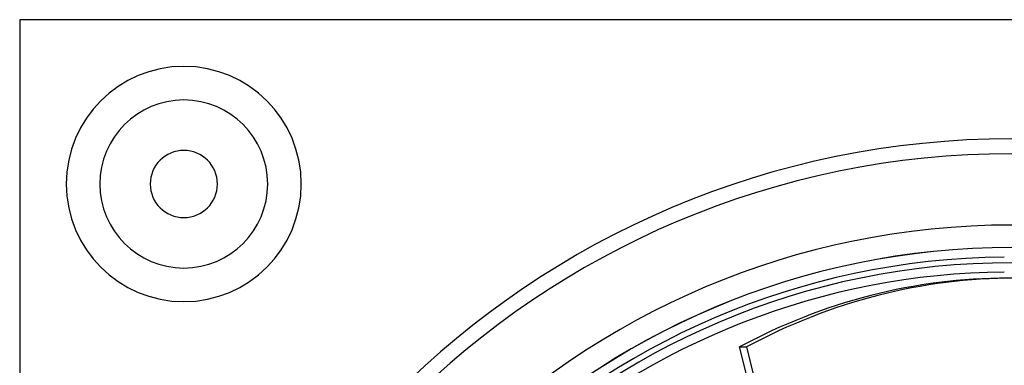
# Model space of a CAD drawing. Header units: millimetres. Extents: x -133 to 133, y -133 to 133.
# Tile 4 of 11: x -133 to -1, y 87 to 133. Entities that reach past the tile are written whole.
import ezdxf

# ---------------------------------------------------------------- set-up
doc = ezdxf.new("R2010")
doc.units = ezdxf.units.MM
doc.layers.add('HIDDEN', color=7, linetype='Continuous')
doc.layers.add('THICK', color=7, linetype='Continuous')

msp = doc.modelspace()

# ---------------------------------------------------------------- linework, layer by layer
at = {"layer": 'HIDDEN'}
msp.add_line((-133, 133), (-133, 133), dxfattribs=at)
for centre, radius, start, end in [((-111, 111), 15.75, 90, 270), ((-111, 111), 15.75, 270, 90), ((-111, 111), 11.25, 90, 270), ((-111, 111), 11.25, 270, 90), ((0, 0), 117.05, 90, 180), ((0, 0), 117.05, 90, 180), ((0, 0), 115.05, 90, 180), ((0, 0), 115.05, 90, 180), ((0, 0), 102.49, 0, 180), ((0, 0), 101.22, 90.5661, 179.4339)]:
    msp.add_arc(centre, radius, start, end, dxfattribs=at)
at = {"layer": 'THICK'}
for p, q in [((133, 133), (-133, 133)), ((-133, 133), (-133, -133)), ((-36.49, 89.18), (-35.54, 89.18)), ((-25.33, 45.1), (-36.49, 89.18)), ((-24.38, 45.1), (-35.54, 89.18))]:
    msp.add_line(p, q, dxfattribs=at)
for centre, radius, start, end in [((-111, 111), 15.75, 90, 270), ((-111, 111), 15.75, 270, 90), ((-111, 111), 11.25, 90, 270), ((-111, 111), 11.25, 270, 90), ((-111, 111), 4.5, 0, 180), ((-111, 111), 4.5, 180, 0), ((0, 0), 105.5, 90, 180), ((0, 0), 102.5, 90, 270), ((0, 0), 100.45, 0, 180), ((0, 0), 99.22, 90.5775, 132.0392)]:
    msp.add_arc(centre, radius, start, end, dxfattribs=at)
for centre, major_axis, start_param, end_param in [((-0.47, 0), (0, -98.4), -3.141593, -2.70526), ((0.47, 0), (0, 98.4), 0, 0.436332)]:
    msp.add_ellipse(centre, major_axis=major_axis, ratio=0.866025, start_param=start_param, end_param=end_param, dxfattribs=at)

doc.saveas('drawing.dxf')
